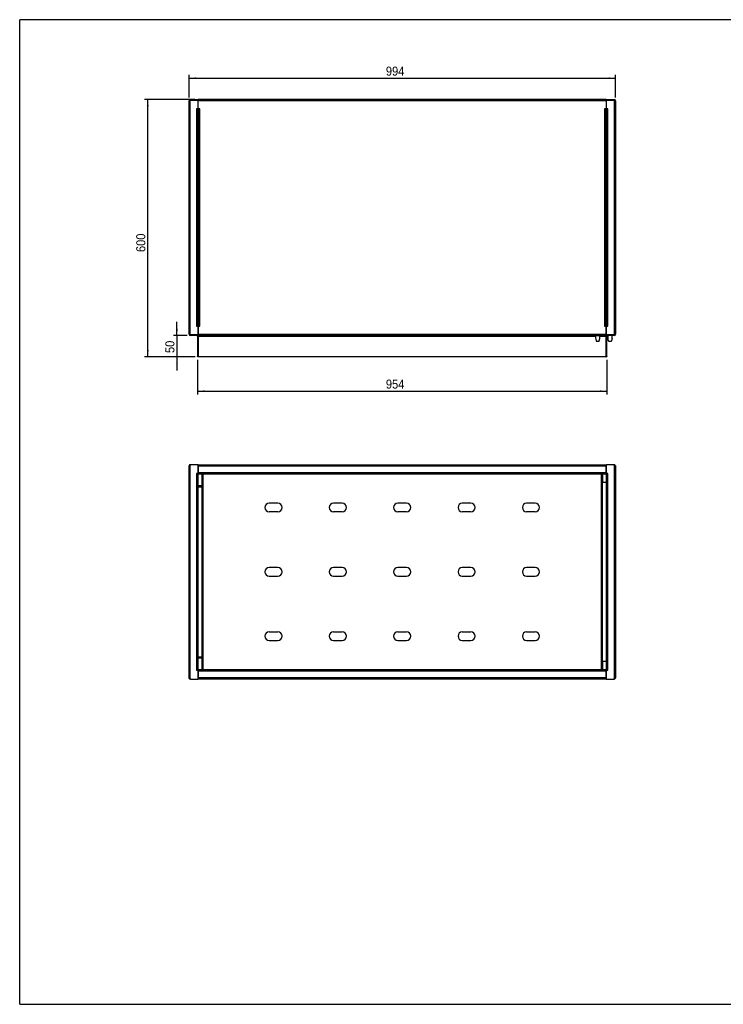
# Model space of a CAD drawing. Header units: millimetres. Extents: x 42 to 3322, y 70 to 2366.
# Tile 1 of 3: x 42 to 1682, y 70 to 2366. Entities that reach past the tile are written whole.
import ezdxf

# ---------------------------------------------------------------- set-up
doc = ezdxf.new("R2010")
doc.units = ezdxf.units.MM
doc.header["$LTSCALE"] = 8
doc.linetypes.add('SLD-Solido', pattern=[0])
doc.layers.add('QUOTE', color=1, linetype='SLD-Solido')
doc.layers.add('SCHIZZI', color=9, linetype='Continuous')
doc.styles.add('SLDTEXTSTYLE3', font='GOTHIC.TTF', dxfattribs={"width": 0.913})
doc.dimstyles.new('SLDDIMSTYLE0', dxfattribs={"dimtxt": 21.166667, "dimasz": 16, "dimexe": 0, "dimexo": 0.0625, "dimgap": 5.291667, "dimtad": 1, "dimdec": 1, "dimrnd": 1e-09, "dimzin": 12, "dimdsep": 46, "dimtxsty": 'SLDTEXTSTYLE3', "dimsah": 1, "dimcen": 0.09, "dimadec": 0, "dimazin": 3, "dimtfac": 1, "dimtdec": 1, "dimtofl": 0, "dimtmove": 0, "dimatfit": 3, "dimfxl": 1, "dimfrac": 2, "dimtolj": 1, "dimtzin": 12, "dimarcsym": 0})
doc.dimstyles.new('SLDDIMSTYLE1', dxfattribs={"dimtxt": 21.166667, "dimasz": 16, "dimexe": 0, "dimexo": 0.0625, "dimgap": 5.291667, "dimtad": 1, "dimdec": 1, "dimrnd": 1e-09, "dimzin": 12, "dimdsep": 46, "dimtxsty": 'SLDTEXTSTYLE3', "dimsah": 1, "dimcen": 0.09, "dimadec": 0, "dimazin": 3, "dimtfac": 1, "dimtdec": 1, "dimtmove": 0, "dimatfit": 0, "dimfxl": 1, "dimfrac": 2, "dimtolj": 1, "dimtzin": 12, "dimarcsym": 0})

# ---------------------------------------------------------------- blocks, each defined once
blk = doc.blocks.new('_D')
at = {"layer": 'QUOTE', "transparency": 16777216}
for p, q in [((436.9, 2184.9), (436.9, 2237.7)), ((436.9, 2229.7), (1430.9, 2229.7)), ((1430.9, 2184.9), (1430.9, 2237.7))]:
    blk.add_line(p, q, dxfattribs=at)
for points in [[(436.9, 2229.7), (452.9, 2227.7), (452.9, 2231.7)], [(1430.9, 2229.7), (1414.9, 2231.7), (1414.9, 2227.7)]]:
    blk.add_solid(points, dxfattribs=at)
at = {"layer": 'QUOTE', "transparency": 16777216, "insert": (895.8, 2256.8), "char_height": 21.17, "attachment_point": 1, "style": 'SLDTEXTSTYLE3'}
blk.add_mtext('994', dxfattribs=at)
blk = doc.blocks.new('_D_1')
at = {"layer": 'QUOTE', "transparency": 16777216}
for p, q in [((408.8, 1629.9), (408.8, 1661.9)), ((432.9, 1629.9), (400.8, 1629.9)), ((408.8, 1629.9), (408.8, 1579.9)), ((451.4, 1579.9), (400.8, 1579.9)), ((408.8, 1579.9), (408.8, 1547.9))]:
    blk.add_line(p, q, dxfattribs=at)
for points in [[(408.8, 1629.9), (410.8, 1645.9), (406.8, 1645.9)], [(408.8, 1579.9), (406.8, 1563.9), (410.8, 1563.9)]]:
    blk.add_solid(points, dxfattribs=at)
at = {"layer": 'QUOTE', "transparency": 16777216, "insert": (381.7, 1588.9), "char_height": 21.17, "attachment_point": 1, "rotation": 90, "style": 'SLDTEXTSTYLE3'}
blk.add_mtext('50', dxfattribs=at)
blk = doc.blocks.new('_D_2')
at = {"layer": 'QUOTE', "transparency": 16777216}
for p, q in [((450.4, 2179.9), (332.9, 2179.9)), ((340.9, 1579.9), (340.9, 2179.9)), ((451.4, 1579.9), (332.9, 1579.9))]:
    blk.add_line(p, q, dxfattribs=at)
for points in [[(340.9, 2179.9), (338.9, 2163.9), (342.9, 2163.9)], [(340.9, 1579.9), (342.9, 1595.9), (338.9, 1595.9)]]:
    blk.add_solid(points, dxfattribs=at)
at = {"layer": 'QUOTE', "transparency": 16777216, "insert": (313.9, 1824.3), "char_height": 21.17, "attachment_point": 1, "rotation": 90, "style": 'SLDTEXTSTYLE3'}
blk.add_mtext('600', dxfattribs=at)
blk = doc.blocks.new('_D_3')
at = {"layer": 'QUOTE', "transparency": 16777216}
for p, q in [((456.9, 1572.9), (456.9, 1491.9)), ((1410.9, 1572.9), (1410.9, 1491.9)), ((456.9, 1499.9), (1410.9, 1499.9))]:
    blk.add_line(p, q, dxfattribs=at)
for points in [[(456.9, 1499.9), (472.9, 1497.9), (472.9, 1501.9)], [(1410.9, 1499.9), (1394.9, 1501.9), (1394.9, 1497.9)]]:
    blk.add_solid(points, dxfattribs=at)
at = {"layer": 'QUOTE', "transparency": 16777216, "insert": (895.8, 1527), "char_height": 21.17, "attachment_point": 1, "style": 'SLDTEXTSTYLE3'}
blk.add_mtext('954', dxfattribs=at)

msp = doc.modelspace()

# ---------------------------------------------------------------- linework, layer by layer
for p, q in [((436.9, 1632.93), (436.9, 2176.93)), ((437.3, 2176.93), (436.9, 2176.93)), ((437.3, 2176.93), (439.9, 2176.93)), ((439.9, 2179.93), (440.9, 2179.93)), ((439.9, 2178.43), (439.9, 2179.93)), ((439.9, 2177.43), (439.9, 2176.93)), ((439.9, 1632.93), (439.9, 2176.93)), ((457.4, 2177.93), (440.4, 2177.93)), ((440.9, 2179.93), (457.4, 2179.93)), ((440.9, 2179.93), (440.9, 2178.43)), ((440.9, 2178.43), (457.4, 2178.43)), ((457.4, 2178.43), (457.4, 2179.93)), ((457.4, 2179.93), (458.4, 2179.93)), ((457.4, 2178.43), (458.4, 2178.43)), ((1409.4, 2179.93), (458.4, 2179.93)), ((458.4, 2176.93), (458.4, 2179.93)), ((1409.4, 2176.93), (458.4, 2176.93)), ((458.4, 2159.18), (458.4, 2176.93)), ((1409.4, 2179.93), (1409.4, 2176.93)), ((1409.4, 2179.93), (1410.4, 2179.93)), ((1409.4, 2178.43), (1410.4, 2178.43)), ((1409.4, 2176.93), (1409.4, 2159.18)), ((1409.4, 2176.93), (1409.4, 2159.18)), ((1410.4, 2179.93), (1426.9, 2179.93)), ((1410.4, 2179.93), (1410.4, 2178.43)), ((1410.4, 2178.43), (1426.9, 2178.43)), ((1427.4, 2177.93), (1410.4, 2177.93)), ((1426.9, 2178.43), (1426.9, 2179.93)), ((1426.9, 2179.93), (1427.9, 2179.93)), ((1427.9, 2178.43), (1427.9, 2179.93)), ((1427.9, 2176.93), (1427.9, 2177.43)), ((1427.9, 2176.93), (1427.9, 1632.93)), ((1427.9, 2176.93), (1430.5, 2176.93)), ((1430.5, 2176.93), (1430.9, 2176.93)), ((1430.9, 2176.93), (1430.9, 1632.93)), ((457.4, 2158.18), (454.65, 2158.18)), ((454.65, 2158.18), (454.65, 2157.43)), ((454.65, 2157.43), (455.4, 2157.43)), ((455.4, 1652.43), (455.4, 2157.43)), ((455.4, 2157.43), (458.4, 2157.43)), ((458.4, 2157.43), (461.4, 2157.43)), ((458.4, 2157.43), (458.4, 1652.43)), ((458.4, 1652.43), (458.4, 2157.43)), ((462.15, 2158.18), (459.4, 2158.18)), ((461.4, 2157.43), (461.4, 1652.43)), ((461.4, 2157.43), (462.15, 2157.43)), ((462.15, 2157.43), (462.15, 2158.18)), ((1405.65, 2158.18), (1405.65, 2157.43)), ((1408.4, 2158.18), (1405.65, 2158.18)), ((1405.65, 2157.43), (1406.4, 2157.43)), ((1406.4, 1652.43), (1406.4, 2157.43)), ((1406.4, 2157.43), (1409.4, 2157.43)), ((1409.4, 1652.43), (1409.4, 2157.43)), ((1409.4, 2157.43), (1409.4, 1652.43)), ((1409.4, 2157.43), (1412.4, 2157.43)), ((1413.15, 2158.18), (1410.4, 2158.18)), ((1412.4, 2157.43), (1412.4, 1652.43)), ((1412.4, 2157.43), (1413.15, 2157.43)), ((1413.15, 2157.43), (1413.15, 2158.18)), ((437.3, 1632.93), (436.9, 1632.93)), ((439.9, 1632.93), (437.3, 1632.93)), ((439.9, 1632.93), (439.9, 1632.43)), ((439.9, 1631.43), (440.9, 1631.43)), ((439.9, 1631.43), (439.9, 1629.93)), ((440.4, 1631.93), (457.4, 1631.93)), ((457.4, 1631.43), (440.9, 1631.43)), ((440.9, 1631.43), (440.9, 1629.93)), ((454.65, 1652.43), (454.65, 1651.68)), ((455.4, 1652.43), (454.65, 1652.43)), ((454.65, 1651.68), (457.4, 1651.68)), ((458.4, 1652.43), (455.4, 1652.43)), ((457.4, 1629.93), (457.4, 1631.43)), ((457.4, 1631.43), (458.4, 1631.43)), ((461.4, 1652.43), (458.4, 1652.43)), ((458.4, 1650.68), (458.4, 1632.93)), ((458.4, 1632.93), (458.4, 1650.68)), ((458.4, 1629.93), (458.4, 1632.93)), ((458.4, 1632.93), (1409.4, 1632.93)), ((459.4, 1651.68), (462.15, 1651.68)), ((462.15, 1652.43), (461.4, 1652.43)), ((462.15, 1651.68), (462.15, 1652.43)), ((1405.65, 1652.43), (1405.65, 1651.68)), ((1406.4, 1652.43), (1405.65, 1652.43)), ((1405.65, 1651.68), (1408.4, 1651.68)), ((1409.4, 1652.43), (1406.4, 1652.43)), ((1412.4, 1652.43), (1409.4, 1652.43)), ((1409.4, 1632.93), (1409.4, 1650.68)), ((1409.4, 1650.68), (1409.4, 1632.93)), ((1409.4, 1632.93), (1409.4, 1629.93)), ((1409.4, 1631.52), (1411.08, 1631.52)), ((1409.4, 1631.43), (1410.4, 1631.43)), ((1410.4, 1651.68), (1413.15, 1651.68)), ((1410.4, 1631.93), (1427.4, 1631.93)), ((1426.9, 1631.43), (1410.4, 1631.43)), ((1410.4, 1631.43), (1410.4, 1629.93)), ((1412.08, 1631.52), (1411.08, 1631.52)), ((1412.08, 1631.52), (1413.08, 1631.52)), ((1413.15, 1652.43), (1412.4, 1652.43)), ((1413.08, 1631.52), (1423.08, 1631.52)), ((1413.08, 1631.43), (1413.08, 1631.52)), ((1413.15, 1651.68), (1413.15, 1652.43)), ((1423.08, 1631.52), (1423.08, 1631.43)), ((1426.9, 1629.93), (1426.9, 1631.43)), ((1426.9, 1631.43), (1427.9, 1631.43)), ((1427.9, 1632.43), (1427.9, 1632.93)), ((1430.5, 1632.93), (1427.9, 1632.93)), ((1427.9, 1631.43), (1427.9, 1629.93)), ((1430.5, 1632.93), (1430.9, 1632.93)), ((440.9, 1629.93), (439.9, 1629.93)), ((457.4, 1629.93), (440.9, 1629.93)), ((456.9, 1628.43), (458.4, 1628.43)), ((456.9, 1628.43), (456.9, 1580.93)), ((458.4, 1629.93), (457.4, 1629.93)), ((458.4, 1629.93), (1409.4, 1629.93)), ((458.4, 1629.93), (458.4, 1628.43)), ((458.4, 1580.93), (458.4, 1628.43)), ((458.4, 1628.43), (458.4, 1580.93)), ((458.4, 1628.43), (1384.43, 1628.43)), ((1384.43, 1629.52), (1394.43, 1629.52)), ((1384.43, 1629.52), (1384.43, 1624.13)), ((1384.45, 1623.92), (1385.81, 1617.32)), ((1386.78, 1616.52), (1392.09, 1616.52)), ((1393.06, 1617.29), (1394.4, 1622.91)), ((1394.43, 1623.14), (1394.43, 1629.52)), ((1394.43, 1628.43), (1409.4, 1628.43)), ((1409.4, 1628.43), (1409.4, 1629.93)), ((1410.4, 1629.93), (1409.4, 1629.93)), ((1409.4, 1628.43), (1409.4, 1580.93)), ((1409.4, 1580.93), (1409.4, 1628.43)), ((1426.9, 1629.93), (1410.4, 1629.93)), ((1410.9, 1580.93), (1410.9, 1628.43)), ((1413.08, 1629.52), (1413.08, 1629.93)), ((1413.08, 1629.52), (1413.08, 1623.13)), ((1423.08, 1629.52), (1413.08, 1629.52)), ((1414.34, 1617.31), (1413.1, 1622.92)), ((1415.32, 1616.52), (1420.83, 1616.52)), ((1423.05, 1622.92), (1421.81, 1617.31)), ((1423.08, 1629.93), (1423.08, 1629.52)), ((1423.08, 1623.13), (1423.08, 1629.52)), ((1427.9, 1629.93), (1426.9, 1629.93)), ((456.9, 1579.93), (456.9, 1580.93)), ((458.4, 1579.93), (456.9, 1579.93)), ((458.4, 1580.93), (458.4, 1579.93)), ((1408.4, 1579.93), (459.4, 1579.93)), ((1409.4, 1579.93), (1409.4, 1580.93)), ((1410.9, 1579.93), (1409.4, 1579.93)), ((1410.9, 1580.93), (1410.9, 1579.93)), ((436.9, 1326.98), (439.9, 1326.98)), ((436.9, 1326.98), (436.9, 1325.48)), ((436.9, 831.48), (436.9, 1325.48)), ((439.9, 1328.48), (440.4, 1328.48)), ((439.9, 1327.48), (439.9, 1326.98)), ((439.9, 829.98), (439.9, 1326.98)), ((440.4, 1328.48), (440.9, 1328.48)), ((440.4, 1328.48), (440.4, 1328.35)), ((457.4, 1328.48), (440.9, 1328.48)), ((457.4, 1328.48), (458.4, 1328.48)), ((458.4, 1328.48), (1409.4, 1328.48)), ((458.4, 1327.48), (458.4, 1328.48)), ((458.4, 1308.73), (458.4, 1327.48)), ((458.4, 1325.48), (1409.4, 1325.48)), ((458.4, 1325.48), (458.4, 1309.98)), ((458.4, 1309.98), (1409.4, 1309.98)), ((458.4, 1306.98), (458.4, 1308.73)), ((1409.4, 1328.48), (1409.4, 1327.48)), ((1409.4, 1328.48), (1410.4, 1328.48)), ((1409.4, 1327.48), (1409.4, 1308.73)), ((1409.4, 1309.98), (1409.4, 1325.48)), ((1409.4, 1308.73), (1409.4, 1306.98)), ((1426.9, 1328.48), (1410.4, 1328.48)), ((1426.9, 1328.48), (1427.4, 1328.48)), ((1427.4, 1328.35), (1427.4, 1328.48)), ((1427.4, 1328.48), (1427.9, 1328.48)), ((1427.9, 1326.98), (1427.9, 1327.48)), ((1427.9, 1326.98), (1427.9, 829.98)), ((1427.9, 1326.98), (1430.9, 1326.98)), ((1430.9, 1326.98), (1430.9, 1325.48)), ((1430.9, 1325.48), (1430.9, 831.48)), ((457.4, 1307.73), (454.65, 1307.73)), ((454.65, 1307.73), (454.65, 1306.98)), ((454.65, 1306.98), (455.4, 1306.98)), ((455.4, 849.98), (455.4, 1306.98)), ((455.4, 1306.98), (458.4, 1306.98)), ((458.4, 1308.48), (458.37, 1308.48)), ((458.4, 1306.98), (1409.4, 1306.98)), ((458.4, 849.98), (458.4, 1306.98)), ((466.4, 1306.98), (466.4, 849.98)), ((467.9, 849.98), (467.9, 1306.98)), ((469.4, 1306.98), (469.4, 849.98)), ((1398.4, 849.98), (1398.4, 1306.98)), ((1409.4, 1286.98), (1398.4, 1286.98)), ((1399.9, 1306.98), (1399.9, 849.98)), ((1401.4, 1286.98), (1401.4, 1306.98)), ((1409.43, 1308.48), (1409.4, 1308.48)), ((1409.4, 1306.98), (1409.4, 849.98)), ((1409.4, 1306.98), (1412.4, 1306.98)), ((1413.15, 1307.73), (1410.4, 1307.73)), ((1412.4, 1306.98), (1412.4, 849.98)), ((1412.4, 1306.98), (1413.15, 1306.98)), ((1413.15, 1306.98), (1413.15, 1307.73)), ((458.4, 1279.98), (467.9, 1279.98)), ((458.4, 1276.98), (466.4, 1276.98)), ((643.9, 1238.48), (623.9, 1238.48)), ((643.9, 1218.48), (623.9, 1218.48)), ((793.9, 1238.48), (773.9, 1238.48)), ((793.9, 1218.48), (773.9, 1218.48)), ((943.9, 1238.48), (923.9, 1238.48)), ((943.9, 1218.48), (923.9, 1218.48)), ((1093.9, 1238.48), (1073.9, 1238.48)), ((1093.9, 1218.48), (1073.9, 1218.48)), ((1243.9, 1238.48), (1223.9, 1238.48)), ((1243.9, 1218.48), (1223.9, 1218.48)), ((643.9, 1088.48), (623.9, 1088.48)), ((793.9, 1088.48), (773.9, 1088.48)), ((943.9, 1088.48), (923.9, 1088.48)), ((1093.9, 1088.48), (1073.9, 1088.48)), ((1243.9, 1088.48), (1223.9, 1088.48)), ((623.9, 1068.48), (643.9, 1068.48)), ((773.9, 1068.48), (793.9, 1068.48)), ((923.9, 1068.48), (943.9, 1068.48)), ((1073.9, 1068.48), (1093.9, 1068.48)), ((1223.9, 1068.48), (1243.9, 1068.48)), ((623.9, 938.48), (643.9, 938.48)), ((623.9, 918.48), (643.9, 918.48)), ((773.9, 938.48), (793.9, 938.48)), ((773.9, 918.48), (793.9, 918.48)), ((923.9, 938.48), (943.9, 938.48)), ((923.9, 918.48), (943.9, 918.48)), ((1073.9, 938.48), (1093.9, 938.48)), ((1073.9, 918.48), (1093.9, 918.48)), ((1223.9, 938.48), (1243.9, 938.48)), ((1223.9, 918.48), (1243.9, 918.48)), ((466.4, 879.98), (458.4, 879.98)), ((467.9, 876.98), (458.4, 876.98)), ((455.4, 849.98), (454.65, 849.98)), ((454.65, 849.98), (454.65, 849.23)), ((458.4, 849.98), (455.4, 849.98)), ((1409.4, 849.98), (458.4, 849.98)), ((458.4, 848.23), (458.4, 849.98)), ((1398.4, 869.98), (1409.4, 869.98)), ((1401.4, 849.98), (1401.4, 869.98)), ((1409.4, 849.98), (1409.4, 848.23)), ((1412.4, 849.98), (1409.4, 849.98)), ((1413.15, 849.98), (1412.4, 849.98)), ((1413.15, 849.23), (1413.15, 849.98)), ((436.9, 829.98), (436.9, 831.48)), ((439.9, 829.98), (436.9, 829.98)), ((439.9, 829.98), (439.9, 829.48)), ((440.4, 828.48), (439.9, 828.48)), ((440.4, 828.62), (440.4, 828.48)), ((440.9, 828.48), (440.4, 828.48)), ((440.9, 828.48), (457.4, 828.48)), ((454.65, 849.23), (457.4, 849.23)), ((458.4, 828.48), (457.4, 828.48)), ((458.37, 848.48), (458.4, 848.48)), ((458.4, 829.48), (458.4, 848.23)), ((1409.4, 846.98), (458.4, 846.98)), ((458.4, 846.98), (458.4, 831.48)), ((1409.4, 831.48), (458.4, 831.48)), ((458.4, 828.48), (458.4, 829.48)), ((1409.4, 828.48), (458.4, 828.48)), ((1409.4, 848.48), (1409.43, 848.48)), ((1409.4, 848.23), (1409.4, 829.48)), ((1409.4, 831.48), (1409.4, 846.98)), ((1409.4, 829.48), (1409.4, 828.48)), ((1410.4, 828.48), (1409.4, 828.48)), ((1410.4, 849.23), (1413.15, 849.23)), ((1410.4, 828.48), (1426.9, 828.48)), ((1427.4, 828.48), (1426.9, 828.48)), ((1427.4, 828.48), (1427.4, 828.62)), ((1427.9, 828.48), (1427.4, 828.48)), ((1427.9, 829.48), (1427.9, 829.98)), ((1430.9, 829.98), (1427.9, 829.98)), ((1430.9, 829.98), (1430.9, 831.48))]:
    msp.add_line(p, q)
for centre, radius, start, end in [((439.9, 2176.93), 3, 90, 180), ((439.9, 2176.93), 1.5, 90, 180), ((440.4, 2177.43), 0.5, 90, 180), ((457.4, 2176.93), 1, 0, 90), ((457.4, 2159.18), 1, 270, 0), ((455.4, 2176.93), 3, 0, 30), ((459.4, 2159.18), 1, 180, 270), ((1408.4, 2159.18), 1, 270, 0), ((1412.4, 2176.93), 3, 150, 180), ((1410.4, 2176.93), 1, 90, 180), ((1410.4, 2159.18), 1, 180, 270), ((1427.4, 2177.43), 0.5, 0, 90), ((1427.9, 2176.93), 3, 0, 90), ((1427.9, 2176.93), 1.5, 0, 90), ((439.9, 1632.93), 3, 180, 270), ((439.9, 1632.93), 1.5, 180, 270), ((440.4, 1632.43), 0.5, 180, 270), ((457.4, 1650.68), 1, 0, 90), ((457.4, 1632.93), 1, 270, 0), ((455.4, 1628.43), 3, 0, 48.18969), ((459.4, 1650.68), 1, 90, 180), ((1408.4, 1650.68), 1, 0, 90), ((1410.4, 1650.68), 1, 90, 180), ((1410.4, 1632.93), 1, 180, 270), ((1412.4, 1628.43), 3, 131.81031, 180), ((1427.4, 1632.43), 0.5, 270, 0), ((1427.9, 1632.93), 3, 270, 0), ((1427.9, 1632.93), 1.5, 270, 0), ((455.4, 1628.43), 1.5, 0, 90), ((1385.43, 1624.13), 1, 180, 191.63507), ((1386.78, 1617.52), 1, 191.63507, 270), ((1392.09, 1617.52), 1, 270, 346.63507), ((1393.43, 1623.14), 1, 346.63507, 0), ((1412.4, 1628.43), 1.5, 90, 180), ((1414.08, 1623.13), 1, 180, 192.5), ((1415.32, 1617.52), 1, 192.5, 270), ((1420.83, 1617.52), 1, 270, 347.5), ((1422.08, 1623.13), 1, 347.5, 0), ((459.4, 1580.93), 1, 180, 270), ((1408.4, 1580.93), 1, 270, 0), ((439.9, 1325.48), 3, 90, 150), ((440.9, 1327.48), 1, 90, 180), ((457.4, 1327.48), 1, 0, 90), ((457.4, 1308.73), 1, 270, 0), ((1410.4, 1327.48), 1, 90, 180), ((1410.4, 1308.73), 1, 180, 270), ((1426.9, 1327.48), 1, 0, 90), ((1427.9, 1325.48), 3, 30, 90), ((623.9, 1228.48), 10, 90, 270), ((643.9, 1228.48), 10, 270, 90), ((773.9, 1228.48), 10, 90, 270), ((793.9, 1228.48), 10, 270, 90), ((923.9, 1228.48), 10, 90, 270), ((943.9, 1228.48), 10, 270, 90), ((1073.9, 1228.48), 10, 90, 270), ((1093.9, 1228.48), 10, 270, 90), ((1223.9, 1228.48), 10, 90, 270), ((1243.9, 1228.48), 10, 270, 90), ((623.9, 1078.48), 10, 90, 270), ((643.9, 1078.48), 10, 270, 90), ((773.9, 1078.48), 10, 90, 270), ((793.9, 1078.48), 10, 270, 90), ((923.9, 1078.48), 10, 90, 270), ((943.9, 1078.48), 10, 270, 90), ((1073.9, 1078.48), 10, 90, 270), ((1093.9, 1078.48), 10, 270, 90), ((1223.9, 1078.48), 10, 90, 270), ((1243.9, 1078.48), 10, 270, 90), ((623.9, 928.48), 10, 90, 270), ((643.9, 928.48), 10, 270, 90), ((773.9, 928.48), 10, 90, 270), ((793.9, 928.48), 10, 270, 90), ((923.9, 928.48), 10, 90, 270), ((943.9, 928.48), 10, 270, 90), ((1073.9, 928.48), 10, 90, 270), ((1093.9, 928.48), 10, 270, 90), ((1223.9, 928.48), 10, 90, 270), ((1243.9, 928.48), 10, 270, 90), ((439.9, 831.48), 3, 210, 270), ((440.9, 829.48), 1, 180, 270), ((457.4, 848.23), 1, 0, 90), ((457.4, 829.48), 1, 270, 0), ((1410.4, 848.23), 1, 90, 180), ((1410.4, 829.48), 1, 180, 270), ((1426.9, 829.48), 1, 270, 0), ((1427.9, 831.48), 3, 270, 330)]:
    msp.add_arc(centre, radius, start, end)
at = {"layer": 'SCHIZZI'}
for p in [(42.26, 70.17), (3322.1, 2366.17)]:
    msp.add_line(p, (42.26, 2366.17), dxfattribs=at)
at = {"layer": 'SCHIZZI', "color": 7, "true_color": 0xffffff}
msp.add_line((42.26, 70.17), (3322.26, 70.17), dxfattribs=at)

# ---------------------------------------------------------------- dimensions: what is measured, and where the dimension line sits
at = {"layer": 'QUOTE'}
for base, p1, p2, picture, middle in [((1430.9, 2229.75), (436.9, 2176.93), (1430.9, 2176.93), '_D', (919.23, 2229.75)), ((1410.9, 1499.93), (456.9, 1580.93), (1410.9, 1580.93), '_D_3', (919.23, 1499.93))]:
    dim = msp.add_linear_dim(base=base, p1=p1, p2=p2, dimstyle='SLDDIMSTYLE0', dxfattribs=at)
    dim.commit()
    dim.dimension.update_dxf_attribs({"geometry": picture, "text_midpoint": middle, "dimtype": 160})
for base, p1, p2, dimstyle, picture, middle in [((340.9, 2179.93), (459.4, 1579.93), (458.4, 2179.93), 'SLDDIMSTYLE0', '_D_2', (340.9, 1847.79)), ((408.76, 1579.93), (440.9, 1629.93), (459.4, 1579.93), 'SLDDIMSTYLE1', '_D_1', (408.76, 1604.57))]:
    dim = msp.add_linear_dim(base=base, p1=p1, p2=p2, angle=90, dimstyle=dimstyle, dxfattribs=at)
    dim.commit()
    dim.dimension.update_dxf_attribs({"geometry": picture, "text_midpoint": middle, "dimtype": 160})

doc.saveas('drawing.dxf')
